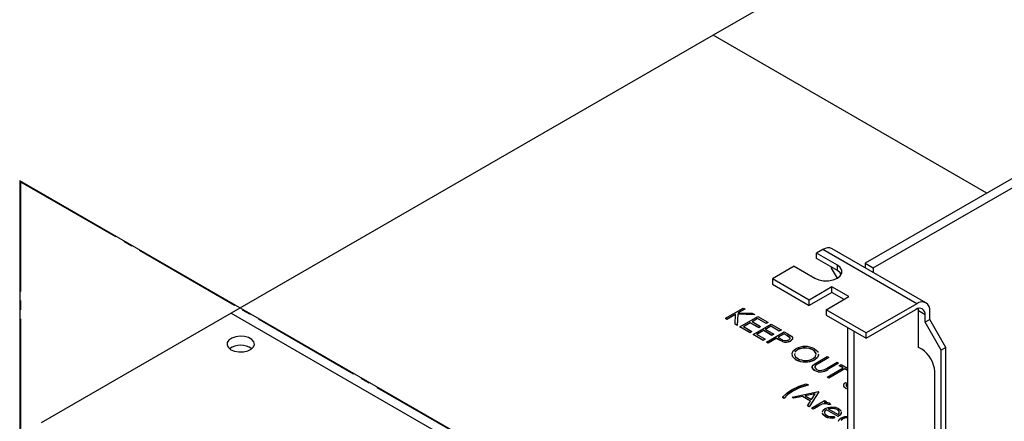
# Model space of a CAD drawing. Header units: millimetres. Extents: x 0 to 1280, y 0 to 1010.
# Tile 11 of 14: x 702 to 838, y 776 to 832. Entities that reach past the tile are written whole.
import ezdxf

# ---------------------------------------------------------------- set-up
doc = ezdxf.new("R2010")
doc.units = ezdxf.units.MM
doc.linetypes.add('SLD-Center', pattern=[19.05, 15.24, -1.27, 1.27, -1.27])
doc.linetypes.add('SLD-Solid', pattern=[0])
doc.layers.add('SLD-0', color=179, linetype='SLD-Solid')

msp = doc.modelspace()

# ---------------------------------------------------------------- linework, layer by layer
at = {"layer": 'SLD-0', "color": 7, "linetype": 'SLD-Solid', "lineweight": 25}
for p, q in [((904.057, 847.446), (818.921, 798.298)), ((820.044, 797.65), (905.18, 846.798)), ((824.698, 845.503), (797.828, 829.992)), ((797.828, 829.99), (730.901, 791.354)), ((835.825, 808.056), (797.828, 829.992)), ((797.828, 829.99), (797.828, 829.992)), ((835.823, 808.055), (797.828, 829.99)), ((813.075, 800.201), (812.195, 799.693)), ((826.097, 792.684), (813.075, 800.201)), ((827.367, 792.809), (814.345, 800.326)), ((815.069, 798.034), (812.195, 799.693)), ((812.195, 798.946), (812.195, 799.693)), ((815.069, 797.287), (812.195, 798.946)), ((809.07, 797.889), (806.053, 796.147)), ((809.07, 797.889), (811.944, 796.23)), ((814.225, 797.774), (814.225, 797.629)), ((814.225, 797.629), (815.042, 796.214)), ((815.475, 797.711), (815.069, 798.034)), ((815.069, 797.287), (815.069, 798.034)), ((815.475, 796.964), (815.069, 797.287)), ((815.689, 797.331), (815.475, 797.711)), ((815.689, 796.932), (815.689, 797.331)), ((818.921, 798.298), (818.921, 797.685)), ((818.921, 798.298), (820.044, 797.65)), ((820.044, 797.65), (820.044, 797.037)), ((811.171, 793.192), (806.053, 796.147)), ((806.053, 796.147), (806.053, 795.4)), ((811.944, 796.23), (812.503, 795.995)), ((812.503, 795.995), (813.161, 795.872)), ((813.852, 795.872), (814.51, 795.995)), ((814.51, 795.995), (815.069, 796.23)), ((815.069, 796.23), (815.475, 796.552)), ((815.619, 796.758), (815.475, 796.964)), ((815.475, 796.552), (815.689, 796.932)), ((806.053, 795.4), (811.171, 792.445)), ((814.315, 795.006), (811.171, 793.192)), ((813.161, 795.872), (813.852, 795.872)), ((816.649, 793.658), (814.315, 795.006)), ((814.315, 794.259), (814.315, 795.006)), ((814.315, 794.259), (811.171, 792.445)), ((811.171, 792.445), (811.171, 793.192)), ((813.506, 791.844), (816.649, 793.658)), ((816.003, 793.285), (814.315, 794.259)), ((799.514, 790.647), (801.988, 792.075)), ((802.211, 791.947), (801.268, 791.403)), ((802.211, 791.926), (801.303, 791.402)), ((801.988, 792.075), (802.211, 791.947)), ((802.211, 791.947), (802.211, 791.926)), ((819.074, 788.63), (813.506, 791.844)), ((813.506, 791.844), (813.506, 791.097)), ((826.097, 792.684), (819.074, 788.63)), ((819.074, 787.883), (825.989, 791.875)), ((826.2, 791.976), (826.33, 791.901)), ((730.899, 791.355), (704.49, 776.109)), ((730.899, 791.355), (816.47, 741.956)), ((799.736, 790.519), (799.514, 790.647)), ((799.514, 790.647), (799.514, 790.626)), ((799.736, 790.498), (799.514, 790.626)), ((800.93, 791.208), (799.736, 790.519)), ((800.929, 791.187), (799.736, 790.498)), ((799.736, 790.519), (799.736, 790.498)), ((800.883, 789.856), (800.93, 791.208)), ((801.232, 791.23), (801.179, 789.685)), ((801.232, 791.209), (801.179, 789.664)), ((801.232, 791.23), (801.232, 791.209)), ((803.559, 791.169), (801.232, 791.23)), ((803.559, 791.148), (801.232, 791.209)), ((801.268, 791.403), (803.242, 791.352)), ((801.544, 789.474), (804.019, 790.903)), ((803.987, 790.628), (803.226, 790.189)), ((803.242, 791.352), (803.559, 791.169)), ((803.987, 790.608), (803.244, 790.178)), ((803.559, 791.169), (803.559, 791.148)), ((805.161, 789.951), (803.987, 790.628)), ((803.987, 790.628), (803.987, 790.608)), ((805.161, 789.93), (803.987, 790.608)), ((804.019, 790.903), (805.415, 790.097)), ((813.506, 791.097), (819.074, 787.883)), ((827.246, 791.149), (826.348, 791.667)), ((826.348, 786.606), (826.348, 791.667)), ((827.246, 790.112), (827.246, 791.149)), ((827.893, 790.485), (827.246, 790.112)), ((827.893, 790.485), (827.893, 791.646)), ((830.138, 786.596), (827.893, 790.485)), ((800.883, 789.856), (800.883, 789.835)), ((801.179, 789.685), (800.883, 789.856)), ((801.179, 789.664), (800.883, 789.835)), ((801.179, 789.685), (801.179, 789.664)), ((802.94, 788.669), (801.544, 789.474)), ((801.544, 789.474), (801.544, 789.454)), ((802.94, 788.648), (801.544, 789.454)), ((802.972, 790.042), (802.02, 789.493)), ((802.02, 789.493), (803.194, 788.815)), ((802.972, 790.022), (802.038, 789.482)), ((804.146, 789.365), (802.972, 790.042)), ((802.972, 790.042), (802.972, 790.022)), ((804.146, 789.344), (802.972, 790.022)), ((803.226, 790.189), (804.4, 789.511)), ((803.385, 788.412), (805.859, 789.841)), ((804.4, 789.511), (804.146, 789.365)), ((804.4, 789.49), (804.146, 789.344)), ((804.146, 789.365), (804.146, 789.344)), ((804.4, 789.511), (804.4, 789.49)), ((805.828, 789.566), (805.066, 789.126)), ((805.066, 789.126), (806.24, 788.449)), ((805.828, 789.545), (805.084, 789.116)), ((805.415, 790.097), (805.161, 789.951)), ((805.415, 790.076), (805.161, 789.93)), ((805.161, 789.951), (805.161, 789.93)), ((805.415, 790.097), (805.415, 790.076)), ((807.002, 788.888), (805.828, 789.566)), ((805.828, 789.566), (805.828, 789.545)), ((807.002, 788.868), (805.828, 789.545)), ((805.859, 789.841), (807.256, 789.035)), ((816.47, 789.386), (816.47, 764.911)), ((829.491, 786.223), (827.246, 790.112)), ((730.97, 787.908), (730.565, 787.632)), ((731.509, 788.094), (730.97, 787.908)), ((732.122, 788.168), (731.509, 788.094)), ((732.745, 788.123), (732.122, 788.168)), ((733.308, 787.964), (732.745, 788.123)), ((733.751, 787.708), (733.308, 787.964)), ((734.027, 787.383), (733.751, 787.708)), ((803.194, 788.815), (802.94, 788.669)), ((803.194, 788.794), (802.94, 788.648)), ((802.94, 788.669), (802.94, 788.648)), ((803.194, 788.815), (803.194, 788.794)), ((804.781, 787.606), (803.385, 788.412)), ((803.385, 788.412), (803.385, 788.391)), ((804.781, 787.585), (803.385, 788.391)), ((804.812, 788.98), (803.861, 788.43)), ((803.861, 788.43), (805.034, 787.753)), ((804.812, 788.959), (803.878, 788.42)), ((805.034, 787.753), (804.781, 787.606)), ((805.034, 787.732), (804.781, 787.585)), ((805.986, 788.302), (804.812, 788.98)), ((804.812, 788.98), (804.812, 788.959)), ((805.986, 788.281), (804.812, 788.959)), ((805.034, 787.753), (805.034, 787.732)), ((805.225, 787.35), (807.7, 788.778)), ((806.589, 787.881), (805.447, 787.221)), ((806.589, 787.86), (805.447, 787.201)), ((806.24, 788.449), (805.986, 788.302)), ((806.24, 788.428), (805.986, 788.281)), ((805.986, 788.302), (805.986, 788.281)), ((806.24, 788.449), (806.24, 788.428)), ((806.766, 787.779), (806.589, 787.881)), ((806.589, 787.881), (806.589, 787.86)), ((806.766, 787.758), (806.589, 787.86)), ((807.049, 787.621), (806.766, 787.779)), ((806.766, 787.779), (806.766, 787.758)), ((807.049, 787.6), (806.766, 787.758)), ((807.668, 788.504), (806.843, 788.027)), ((806.843, 788.027), (807.271, 787.774)), ((807.668, 788.483), (806.861, 788.017)), ((807.256, 789.035), (807.002, 788.888)), ((807.256, 789.014), (807.002, 788.868)), ((807.002, 788.888), (807.002, 788.868)), ((807.256, 789.035), (807.256, 789.014)), ((808.121, 788.242), (807.668, 788.504)), ((807.668, 788.504), (807.668, 788.483)), ((808.121, 788.222), (807.668, 788.483)), ((807.7, 788.778), (808.185, 788.498)), ((808.475, 787.965), (808.121, 788.242)), ((808.121, 788.242), (808.121, 788.222)), ((808.475, 787.944), (808.121, 788.222)), ((808.185, 788.498), (808.494, 788.311)), ((808.336, 787.644), (808.482, 787.793)), ((808.499, 787.879), (808.475, 787.965)), ((808.499, 787.859), (808.475, 787.944)), ((808.482, 787.793), (808.499, 787.879)), ((808.487, 787.799), (808.499, 787.859)), ((808.494, 788.311), (808.712, 788.151)), ((808.712, 788.151), (808.83, 787.97)), ((808.822, 787.777), (808.723, 787.636)), ((808.822, 787.756), (808.723, 787.615)), ((808.83, 787.97), (808.822, 787.777)), ((808.824, 787.81), (808.822, 787.756)), ((817.368, 788.868), (817.368, 764.393)), ((817.37, 788.867), (817.37, 764.394)), ((819.074, 787.883), (819.074, 788.63)), ((730.337, 787.295), (730.311, 786.933)), ((730.311, 786.933), (730.49, 786.586)), ((730.565, 787.632), (730.337, 787.295)), ((730.49, 786.586), (730.854, 786.291)), ((733.176, 786.124), (733.655, 786.358)), ((733.655, 786.358), (733.976, 786.669)), ((733.976, 786.669), (734.104, 787.024)), ((734.104, 787.024), (734.027, 787.383)), ((804.781, 787.606), (804.781, 787.585)), ((805.447, 787.221), (805.225, 787.35)), ((805.225, 787.35), (805.225, 787.329)), ((805.447, 787.201), (805.225, 787.329)), ((805.447, 787.221), (805.447, 787.201)), ((807.437, 787.438), (807.049, 787.621)), ((807.437, 787.418), (807.049, 787.6)), ((807.437, 787.438), (807.437, 787.418)), ((808.723, 787.636), (808.559, 787.516)), ((808.723, 787.615), (808.559, 787.495)), ((808.559, 787.516), (808.559, 787.495)), ((808.939, 786.112), (809.307, 786.409)), ((811.904, 786.425), (812.353, 786.034)), ((826.797, 786.347), (826.348, 786.606)), ((830.138, 786.596), (829.491, 786.223)), ((830.138, 703.74), (830.138, 786.596)), ((730.854, 786.291), (731.364, 786.081)), ((731.364, 786.081), (731.965, 785.978)), ((731.965, 785.978), (732.592, 785.993)), ((732.592, 785.993), (733.176, 786.124)), ((808.778, 785.759), (808.939, 786.112)), ((808.786, 785.725), (808.778, 785.759)), ((808.882, 785.299), (808.811, 785.615)), ((808.882, 785.278), (808.811, 785.594)), ((809.322, 784.911), (808.882, 785.299)), ((809.322, 784.891), (808.882, 785.278)), ((809.145, 785.751), (809.118, 785.588)), ((809.118, 785.588), (809.263, 785.303)), ((809.181, 785.963), (809.177, 785.941)), ((809.181, 785.943), (809.18, 785.94)), ((809.53, 786.282), (809.181, 785.963)), ((809.53, 786.261), (809.181, 785.943)), ((809.263, 785.303), (809.567, 785.063)), ((809.53, 786.282), (809.53, 786.261)), ((811.962, 786.028), (811.661, 786.272)), ((811.661, 786.272), (811.661, 786.251)), ((811.962, 786.007), (811.661, 786.251)), ((811.699, 785.043), (812.051, 785.363)), ((812.295, 785.214), (811.921, 784.914)), ((812.295, 785.193), (811.921, 784.893)), ((812.114, 785.741), (811.962, 786.028)), ((812.114, 785.72), (811.962, 786.007)), ((812.051, 785.363), (812.087, 785.577)), ((812.105, 785.688), (812.114, 785.741)), ((812.105, 785.667), (812.114, 785.72)), ((812.17, 784.472), (813.665, 785.335)), ((812.46, 785.57), (812.295, 785.214)), ((812.46, 785.549), (812.295, 785.193)), ((812.353, 786.034), (812.383, 785.904)), ((813.887, 785.207), (812.404, 784.351)), ((813.887, 785.186), (812.404, 784.33)), ((812.426, 785.717), (812.46, 785.57)), ((812.452, 785.586), (812.46, 785.549)), ((813.665, 785.335), (813.887, 785.207)), ((813.887, 785.207), (813.887, 785.186)), ((829.491, 703.366), (829.491, 786.223)), ((809.322, 784.911), (809.322, 784.891)), ((811.582, 783.797), (811.588, 783.976)), ((811.705, 783.58), (811.582, 783.797)), ((811.588, 783.976), (811.693, 784.145)), ((811.693, 784.145), (811.945, 784.336)), ((811.921, 784.914), (811.921, 784.893)), ((812.085, 784.155), (811.937, 783.99)), ((812.085, 784.134), (811.937, 783.969)), ((811.937, 783.99), (811.943, 783.805)), ((811.937, 783.969), (811.941, 783.83)), ((811.943, 783.805), (812.185, 783.551)), ((811.945, 784.336), (812.17, 784.472)), ((812.221, 784.243), (812.085, 784.155)), ((812.221, 784.222), (812.085, 784.134)), ((812.085, 784.155), (812.085, 784.134)), ((812.404, 784.351), (812.221, 784.243)), ((812.404, 784.33), (812.221, 784.222)), ((812.404, 784.351), (812.404, 784.33)), ((813.137, 783.484), (813.374, 783.595)), ((813.374, 783.595), (813.546, 783.691)), ((813.546, 783.691), (815.029, 784.547)), ((813.665, 782.477), (815.886, 783.76)), ((815.251, 784.419), (813.757, 783.556)), ((815.251, 784.398), (813.757, 783.535)), ((816.108, 783.631), (813.887, 782.349)), ((816.108, 783.611), (813.887, 782.328)), ((815.029, 784.547), (815.251, 784.419)), ((815.251, 784.419), (815.251, 784.398)), ((815.346, 784.071), (815.6, 784.218)), ((815.886, 783.76), (815.346, 784.071)), ((815.346, 784.071), (815.346, 784.05)), ((815.868, 783.749), (815.346, 784.05)), ((815.6, 784.218), (816.47, 783.716)), ((816.47, 783.423), (816.108, 783.631)), ((816.108, 783.631), (816.108, 783.611)), ((816.47, 783.402), (816.108, 783.611)), ((811.944, 783.398), (811.705, 783.58)), ((811.944, 783.398), (811.944, 783.377)), ((813.887, 782.349), (813.665, 782.477)), ((813.665, 782.477), (813.665, 782.457)), ((813.887, 782.328), (813.665, 782.457)), ((813.757, 783.556), (813.757, 783.535)), ((813.887, 782.349), (813.887, 782.328)), ((828.593, 710.895), (828.593, 783.236)), ((808.717, 780.72), (809.786, 781.239)), ((809.803, 781.015), (808.971, 780.61)), ((809.803, 780.994), (808.971, 780.589)), ((809.786, 781.239), (810.737, 781.556)), ((811.022, 781.391), (809.803, 781.015)), ((811.022, 781.371), (809.803, 780.994)), ((810.737, 781.556), (811.022, 781.391)), ((811.022, 781.391), (811.022, 781.371)), ((815.948, 781.373), (816.027, 781.57)), ((816.013, 781.119), (815.948, 781.373)), ((816.013, 781.098), (815.973, 781.256)), ((816.26, 780.906), (816.013, 781.119)), ((816.26, 780.885), (816.013, 781.098)), ((816.027, 781.57), (816.203, 781.745)), ((816.203, 781.745), (816.425, 781.617)), ((816.26, 780.906), (816.26, 780.885)), ((816.47, 780.816), (816.26, 780.906)), ((816.47, 780.796), (816.26, 780.885)), ((816.425, 781.617), (816.3, 781.458)), ((816.425, 781.596), (816.3, 781.437)), ((816.3, 781.458), (816.301, 781.284)), ((816.3, 781.437), (816.301, 781.3)), ((816.301, 781.284), (816.384, 781.155)), ((816.384, 781.155), (816.527, 781.045)), ((816.425, 781.617), (816.425, 781.596)), ((807.469, 779.67), (808.08, 780.293)), ((807.691, 779.541), (807.469, 779.67)), ((807.469, 779.67), (807.469, 779.649)), ((807.691, 779.521), (807.469, 779.649)), ((808.163, 780.047), (807.691, 779.541)), ((808.163, 780.026), (807.691, 779.521)), ((807.691, 779.541), (807.691, 779.521)), ((808.08, 780.293), (808.717, 780.72)), ((808.971, 780.61), (808.163, 780.047)), ((808.971, 780.589), (808.163, 780.026)), ((808.801, 779.706), (812.45, 780.457)), ((809.044, 779.566), (808.801, 779.706)), ((808.801, 779.706), (808.801, 779.686)), ((809.044, 779.546), (808.801, 779.686)), ((808.971, 780.61), (808.971, 780.589)), ((810.213, 779.807), (809.044, 779.566)), ((810.213, 779.786), (809.044, 779.546)), ((809.044, 779.566), (809.044, 779.546)), ((811.335, 779.159), (810.213, 779.807)), ((810.213, 779.807), (810.213, 779.786)), ((811.325, 779.144), (810.213, 779.786)), ((811.981, 780.171), (810.587, 779.884)), ((810.587, 779.884), (811.472, 779.373)), ((811.966, 780.147), (810.614, 779.869)), ((812.482, 780.439), (811.149, 778.351)), ((812.482, 780.418), (811.149, 778.33)), ((811.472, 779.373), (811.981, 780.171)), ((812.45, 780.457), (812.482, 780.439)), ((812.482, 780.439), (812.482, 780.418)), ((810.908, 778.49), (811.335, 779.159)), ((810.908, 778.49), (810.908, 778.47)), ((811.149, 778.351), (810.908, 778.49)), ((811.149, 778.33), (810.908, 778.47)), ((811.149, 778.351), (811.149, 778.33)), ((811.466, 778.168), (813.275, 779.212)), ((811.689, 778.04), (811.466, 778.168)), ((811.466, 778.168), (811.466, 778.147)), ((811.689, 778.019), (811.466, 778.147)), ((812.296, 778.39), (811.689, 778.04)), ((812.296, 778.37), (811.689, 778.019)), ((812.575, 778.546), (812.296, 778.39)), ((812.575, 778.525), (812.296, 778.37)), ((812.296, 778.39), (812.296, 778.37)), ((812.957, 778.726), (812.575, 778.546)), ((812.957, 778.705), (812.575, 778.525)), ((812.957, 778.726), (812.957, 778.705)), ((813.497, 779.084), (813.231, 778.93)), ((813.497, 779.063), (813.231, 778.909)), ((813.275, 779.212), (813.497, 779.084)), ((813.381, 778.101), (813.803, 778.269)), ((813.497, 779.084), (813.497, 779.063)), ((813.749, 778.709), (813.706, 778.743)), ((813.706, 778.743), (813.706, 778.723)), ((813.787, 778.659), (813.749, 778.709)), ((814.101, 778.7), (813.787, 778.659)), ((814.101, 778.679), (813.787, 778.638)), ((813.787, 778.659), (813.787, 778.638)), ((813.803, 778.269), (814.193, 778.329)), ((814.053, 778.125), (813.806, 778.063)), ((813.97, 778.847), (814.061, 778.77)), ((814.391, 778.152), (814.053, 778.125)), ((814.391, 778.131), (814.053, 778.104)), ((814.061, 778.77), (814.101, 778.7)), ((814.101, 778.7), (814.101, 778.679)), ((814.193, 778.329), (814.824, 778.281)), ((814.697, 778.111), (814.391, 778.152)), ((814.391, 778.152), (814.391, 778.131)), ((814.697, 778.09), (814.391, 778.131)), ((814.824, 778.281), (815.237, 778.116)), ((811.689, 778.04), (811.689, 778.019)), ((812.986, 777.64), (813.117, 777.89)), ((812.995, 777.587), (812.986, 777.64)), ((813.041, 777.313), (813.014, 777.477)), ((813.041, 777.292), (813.014, 777.456)), ((813.36, 777.038), (813.041, 777.313)), ((813.36, 777.017), (813.041, 777.292)), ((813.117, 777.89), (813.381, 778.101)), ((813.336, 777.749), (813.279, 777.514)), ((813.279, 777.514), (813.364, 777.334)), ((813.336, 777.728), (813.303, 777.594)), ((813.561, 777.948), (813.336, 777.749)), ((813.561, 777.927), (813.336, 777.728)), ((813.36, 777.038), (813.36, 777.017)), ((813.364, 777.334), (813.554, 777.182)), ((815.179, 777.014), (813.561, 777.948)), ((813.561, 777.948), (813.561, 777.927)), ((815.179, 776.993), (813.561, 777.927)), ((814.053, 778.104), (813.806, 778.042)), ((813.806, 778.063), (815.179, 777.27)), ((814.601, 777.018), (814.694, 776.844)), ((814.694, 776.844), (814.694, 776.823)), ((815.027, 777.981), (814.697, 778.111)), ((815.027, 777.96), (814.697, 778.09)), ((815.205, 777.845), (815.027, 777.981)), ((815.027, 777.981), (815.027, 777.96)), ((815.179, 777.27), (815.322, 777.471)), ((815.435, 777.203), (815.179, 777.014)), ((815.435, 777.182), (815.179, 776.993)), ((815.179, 777.014), (815.179, 776.993)), ((815.313, 777.686), (815.205, 777.845)), ((815.237, 778.116), (815.579, 777.79)), ((815.322, 777.471), (815.313, 777.686)), ((815.344, 776.609), (815.612, 776.824)), ((815.61, 777.49), (815.435, 777.203)), ((815.61, 777.469), (815.435, 777.182)), ((815.593, 777.655), (815.61, 777.49)), ((815.61, 777.49), (815.61, 777.469)), ((815.612, 776.824), (816.102, 777.004)), ((816.102, 777.004), (816.47, 777.026)), ((815.226, 776.353), (815.344, 776.609)), ((815.229, 776.34), (815.226, 776.353)), ((815.832, 776.695), (815.598, 776.476)), ((815.832, 776.674), (815.598, 776.455)), ((815.832, 776.695), (815.832, 776.674))]:
    msp.add_line(p, q, dxfattribs=at)
at = {"layer": 'SLD-0', "color": 7, "linetype": 'SLD-Solid'}
for p, q in [((813.94, 744.864), (701.507, 809.771)), ((701.507, 809.771), (701.507, 773.268))]:
    msp.add_line(p, q, dxfattribs=at)
at = {"layer": 'SLD-0', "color": 7, "linetype": 'SLD-Center'}
for p, q in [((813.85, 744.813), (701.597, 809.615)), ((701.597, 809.615), (701.597, 773.32))]:
    msp.add_line(p, q, dxfattribs=at)
at = {"layer": 'SLD-0', "color": 7, "linetype": 'SLD-Solid', "lineweight": 25}
for centre, radius, start, end in [((813.819, 799.162), 1.278, 65.69288, 125.61758), ((826.48, 791.273), 0.776, 350.78596, 129.20329), ((826.798, 791.824), 1.109, 350.78596, 129.20329), ((824.88, 791.672), 1.468, 359.79939, 8.97304), ((807.907, 788.555), 1.008, 230.84345, 295.18272), ((732.201, 784.18), 2.719, 55.522, 124.478), ((807.914, 788.698), 1.347, 249.27539, 298.63393), ((807.914, 788.677), 1.347, 249.27539, 298.63393), ((810.62, 783.944), 2.793, 62.64006, 118.04191), ((810.586, 784.246), 2.294, 62.0607, 117.416), ((810.586, 784.225), 2.294, 62.0607, 117.416), ((824.694, 783.059), 3.903, 2.60548, 57.39452), ((810.652, 787.048), 2.263, 241.33982, 297.56819), ((810.619, 787.366), 2.776, 242.15623, 297.96997), ((810.619, 787.345), 2.776, 242.15623, 297.96997), ((812.099, 783.867), 0.514, 175.03412, 252.45486), ((812.717, 784.999), 1.778, 244.22905, 305.76967), ((812.717, 784.978), 1.778, 244.22905, 305.76967), ((812.74, 784.629), 1.212, 242.78251, 289.12996), ((813.352, 777.831), 0.979, 68.8243, 113.84583), ((813.352, 777.81), 0.979, 68.8243, 113.84583), ((813.484, 777.846), 1.113, 64.09812, 103.13272), ((814.293, 778.767), 1.964, 241.65172, 281.80327), ((814.293, 778.746), 1.964, 241.65172, 281.80327), ((814.31, 778.582), 1.591, 241.61078, 280.51682), ((814.868, 777.534), 0.455, 354.48983, 69.53344), ((816.438, 775.666), 1.194, 88.4971, 120.54181), ((816.438, 775.646), 1.194, 88.4971, 120.54181)]:
    msp.add_arc(centre, radius, start, end, dxfattribs=at)

doc.saveas('drawing.dxf')
